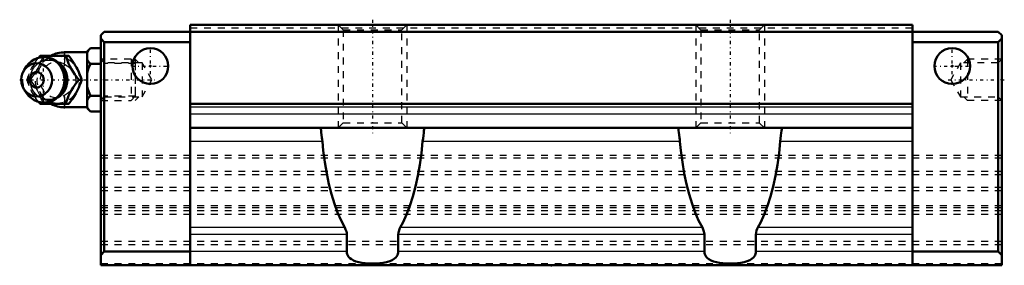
# Model space of a CAD drawing. Header units: millimetres. Extents: x -77 to 66, y 7 to 43.
import ezdxf

# ---------------------------------------------------------------- set-up
doc = ezdxf.new("R2010")
doc.units = ezdxf.units.MM
doc.linetypes.add('Center', pattern=[1.5, 0.45, -0.5, 0.05, -0.5])
doc.linetypes.add('Dashed', pattern=[2, 1, -1])
for name, color, linetype, lineweight in [('2d ConnectionPoints', 7, 'Continuous', 50), ('AM_0', 7, 'Continuous', 50), ('AM_4', 3, 'Continuous', 25), ('AM_5', 3, 'Continuous', 25), ('AM_7', 7, 'Center', 25), ('AM_9', 6, 'Dashed', 25)]:
    doc.layers.add(name, color=color, linetype=linetype, lineweight=lineweight)

# ---------------------------------------------------------------- blocks, each defined once
blk = doc.blocks.new('1_B_M6F_SHS_grease_nipple_joint_0_in_SHS30LC1SS_GK__BLOCK_B_M6F1__0')
at = {"layer": 'AM_0'}
for p, q in [((-74.57, 37.2), (-74.35, 37.5)), ((-74.35, 37.5), (-70.17, 37.5)), ((-67.5, 38), (-70.8, 38)), ((-67, 38.62), (-67.5, 38.12)), ((-67.5, 38.12), (-67.5, 29.88)), ((-67, 38.62), (-65.5, 38.62)), ((-76.3, 35.96), (-76.66, 35.44)), ((-67, 36.31), (-65.5, 36.31)), ((-68.73, 34), (-68.29, 34)), ((-76.66, 32.56), (-76.3, 32.04)), ((-67, 31.69), (-65.5, 31.69)), ((-74.35, 30.5), (-74.58, 30.81)), ((-74.35, 30.5), (-70.17, 30.5)), ((-70.8, 30), (-67.5, 30)), ((-67.5, 29.88), (-67, 29.38)), ((-67, 29.38), (-65.5, 29.38))]:
    blk.add_line(p, q, dxfattribs=at)
for points in [[(-70.6, 37.5), (-70.42, 36.95), (-70.32, 36.67), (-70.2, 36.38), (-70.02, 35.98), (-69.79, 35.55), (-69.55, 35.15), (-69.28, 34.75), (-69, 34.37), (-68.73, 34)], [(-68.29, 34), (-68.42, 34.36), (-68.55, 34.73), (-68.72, 35.13), (-68.91, 35.53), (-69.06, 35.81), (-69.22, 36.09), (-69.39, 36.38), (-69.57, 36.66), (-69.87, 37.09), (-70.17, 37.5)], [(-67, 38.62), (-67.29, 38.3), (-67.5, 37.96)], [(-67.5, 36.97), (-67.44, 36.86), (-67.25, 36.58), (-67, 36.31)], [(-67, 36.31), (-67.29, 35.67), (-67.5, 34.99)], [(-68.73, 34), (-69.13, 33.45), (-69.33, 33.17), (-69.53, 32.88), (-69.78, 32.48), (-70, 32.05), (-70.19, 31.65), (-70.35, 31.25), (-70.48, 30.87), (-70.6, 30.5)], [(-70.17, 30.5), (-69.9, 30.86), (-69.65, 31.23), (-69.39, 31.63), (-69.15, 32.03), (-69, 32.31), (-68.85, 32.59), (-68.72, 32.88), (-68.6, 33.16), (-68.44, 33.59), (-68.29, 34)], [(-67.5, 33.01), (-67.44, 32.8), (-67.25, 32.24), (-67, 31.69)], [(-67, 31.69), (-67.29, 31.37), (-67.5, 31.03)], [(-67.5, 30.04), (-67.44, 29.94), (-67.25, 29.65), (-67, 29.38)]]:
    blk.add_lwpolyline(points, dxfattribs=at)
for centre, radius, start, end in [((-73.84, 34), 3.3, 270, 90), ((-70.8, 34), 4, 90, 118.6175), ((-70.8, 34), 4, 241.2394, 270)]:
    blk.add_arc(centre, radius, start, end, dxfattribs=at)
blk.add_ellipse((-73.84, 34), major_axis=(0, 3.3), ratio=0.927184, start_param=2.207257, end_param=7.217521, dxfattribs=at)
for major_axis in [(0, 2.42), (0, -1.12)]:
    blk.add_ellipse((-74.85, 34), major_axis=major_axis, ratio=0.927184, dxfattribs=at)
at = {"layer": 'AM_4'}
for p, q in [((-70.8, 38), (-70.8, 37.51)), ((-70.8, 30.49), (-70.8, 30))]:
    blk.add_line(p, q, dxfattribs=at)
blk.add_ellipse((-73.03, 34), major_axis=(0, 2.97), ratio=0.927184, start_param=3.499913, end_param=5.924864, dxfattribs=at)
at = {"layer": 'AM_5', "linetype": 'Dashed'}
for p, q in [((-65.5, 37), (-64.96, 36.39)), ((-64.96, 31), (-64.96, 37)), ((-60.5, 36.39), (-64.96, 36.39)), ((-65.5, 31), (-64.96, 31.61)), ((-60.5, 31.61), (-64.96, 31.61))]:
    blk.add_line(p, q, dxfattribs=at)
at = {"layer": 'AM_7'}
for p, q in [((-73.84, 30.54), (-73.84, 37.47)), ((-70.8, 29.8), (-70.8, 38.2)), ((-77.31, 34), (-57.71, 34))]:
    blk.add_line(p, q, dxfattribs=at)
at = {"layer": 'AM_9'}
for p, q in [((-70.8, 37.51), (-70.8, 30.49)), ((-61.11, 37), (-65.5, 37)), ((-60.5, 36.39), (-61.11, 37)), ((-61.11, 37), (-61.11, 31)), ((-60.5, 36.39), (-60.5, 31.61)), ((-76.22, 34), (-75.79, 34)), ((-70.55, 34.02), (-70.55, 34)), ((-61.11, 31), (-60.5, 31.61)), ((-65.5, 31), (-61.11, 31))]:
    blk.add_line(p, q, dxfattribs=at)
for points in [[(-73.92, 37.5), (-74.04, 37.14), (-74.18, 36.77), (-74.34, 36.37), (-74.54, 35.97), (-74.68, 35.69), (-74.84, 35.41), (-75.01, 35.12), (-75.19, 34.84), (-75.49, 34.41), (-75.79, 34)], [(-71.86, 31.51), (-71.9, 31.48), (-72.11, 31.36), (-72.34, 31.26), (-72.57, 31.19), (-72.81, 31.14), (-73.05, 31.12), (-73.3, 31.12), (-73.54, 31.15), (-73.78, 31.2), (-74.02, 31.27), (-74.25, 31.37), (-74.46, 31.49), (-74.67, 31.64), (-74.86, 31.8), (-75.04, 31.99), (-75.2, 32.19), (-75.35, 32.4), (-75.47, 32.63), (-75.58, 32.88), (-75.66, 33.13), (-75.72, 33.39), (-75.77, 33.65), (-75.78, 33.92), (-75.78, 34.19), (-75.75, 34.45), (-75.7, 34.71), (-75.63, 34.97), (-75.54, 35.22), (-75.43, 35.45), (-75.3, 35.68), (-75.15, 35.89), (-74.98, 36.08), (-74.8, 36.25), (-74.6, 36.41), (-74.4, 36.55), (-74.18, 36.66), (-73.95, 36.75), (-73.71, 36.82), (-73.47, 36.86), (-73.23, 36.88), (-72.99, 36.88), (-72.74, 36.85), (-72.5, 36.79), (-72.27, 36.71), (-72.04, 36.6), (-71.85, 36.49)], [(-75.53, 35.74), (-75.41, 35.95), (-75.16, 36.35), (-74.9, 36.75), (-74.62, 37.13), (-74.57, 37.2)], [(-71.85, 36.49), (-71.83, 36.48), (-71.62, 36.33), (-71.43, 36.16), (-71.26, 35.97), (-71.23, 35.93)], [(-69.66, 35.35), (-69.99, 35.68), (-70.38, 35.99), (-70.8, 36.25)], [(-76.22, 34), (-76.1, 34.36), (-75.97, 34.74), (-75.9, 34.93)], [(-69.23, 33.31), (-69.11, 33.66), (-69.08, 34.01), (-69.12, 34.35), (-69.23, 34.7), (-69.24, 34.71)], [(-75.91, 33.11), (-75.97, 33.25), (-76.1, 33.63), (-76.22, 34)], [(-75.79, 34), (-75.53, 33.64), (-75.27, 33.27), (-75.01, 32.87), (-74.77, 32.47), (-74.62, 32.19), (-74.47, 31.91), (-74.34, 31.62), (-74.22, 31.34), (-74.06, 30.91), (-73.92, 30.5)], [(-70.55, 34), (-70.56, 33.87), (-70.56, 33.76)], [(-69.65, 32.66), (-69.39, 33), (-69.23, 33.31)], [(-74.58, 30.81), (-74.62, 30.86), (-74.89, 31.24), (-75.15, 31.62), (-75.4, 32.03), (-75.57, 32.33)], [(-71.33, 31.95), (-71.5, 31.78), (-71.69, 31.62), (-71.86, 31.51)], [(-70.8, 31.75), (-70.34, 32.04), (-69.96, 32.35), (-69.65, 32.66)]]:
    blk.add_lwpolyline(points, dxfattribs=at)
blk.add_arc((-70.8, 34), 4, 118.6175, 241.2394, dxfattribs=at)
for centre, major_axis in [((-71.82, 34), (0, -3.44)), ((-73.3, 34), (0, -2.97))]:
    blk.add_ellipse(centre, major_axis=major_axis, ratio=0.927184, dxfattribs=at)
for centre, major_axis, start_param, end_param in [((-73.84, 34), (0, 3.3), 0.934336, 2.207257), ((-73.03, 34), (0, 2.97), 5.924864, 7.148836), ((-71.95, 34), (0, -2.57), 2.639469, 6.785309), ((-73.03, 34), (0, 2.97), 2.244112, 3.499913)]:
    blk.add_ellipse(centre, major_axis=major_axis, ratio=0.927184, start_param=start_param, end_param=end_param, dxfattribs=at)
blk = doc.blocks.new('2_SHS30LCSSB_M6F1_Slide25_55_0_in_SHS30LC1SS_GK__BLOCK_B_M6F1__0')
at = {"layer": 'AM_0'}
for p, q in [((-52.5, 42), (-52.5, 7)), ((52.5, 42), (-52.5, 42)), ((52.5, 42), (52.5, 7)), ((-65.5, 40.5), (-65, 41)), ((-65.5, 40.5), (-65.5, 7)), ((-65, 41), (65, 41)), ((65.5, 40.5), (65, 41)), ((65.5, 40.5), (65.5, 7)), ((-65, 39.5), (-65.5, 40)), ((-65, 39.5), (-65, 9)), ((-52.5, 39.5), (-65, 39.5)), ((52.5, 39.5), (65, 39.5)), ((65, 39.5), (65.5, 40)), ((65, 39.5), (65, 9)), ((52.5, 30.5), (-52.5, 30.5)), ((52.5, 27), (-52.5, 27)), ((-33.5, 27), (-33.5, 26.81)), ((-18.5, 26.81), (-18.5, 27)), ((18.5, 27), (18.5, 26.81)), ((33.5, 26.81), (33.5, 27)), ((-29.74, 9), (-29.74, 11.47)), ((-22.26, 11.47), (-22.26, 9)), ((22.26, 9), (22.26, 11.47)), ((29.74, 11.47), (29.74, 9)), ((-65.5, 8.5), (-65, 9)), ((-52.5, 9), (-65, 9)), ((52.5, 9), (65, 9)), ((65.5, 8.5), (65, 9)), ((65.5, 7), (-65.5, 7))]:
    blk.add_line(p, q, dxfattribs=at)
for points in [[(-33.5, 26.81), (-33.49, 26.6), (-33.45, 26.31), (-33.4, 25.97), (-33.35, 25.57), (-33.32, 25.3), (-33.29, 25.03)], [(-18.71, 25.03), (-18.66, 25.48), (-18.61, 25.9), (-18.56, 26.26), (-18.52, 26.57), (-18.5, 26.81)], [(18.5, 26.81), (18.51, 26.6), (18.55, 26.31), (18.6, 25.97), (18.65, 25.57), (18.68, 25.3), (18.71, 25.03)], [(33.29, 25.03), (33.34, 25.48), (33.39, 25.9), (33.44, 26.26), (33.48, 26.57), (33.5, 26.81)], [(-30.04, 12.5), (-30.58, 13.53), (-31.08, 14.69), (-31.54, 15.96), (-31.96, 17.34), (-32.33, 18.81), (-32.66, 20.37), (-32.93, 22), (-33.16, 23.69), (-33.29, 25.03)], [(-18.71, 25.03), (-18.89, 23.3), (-19.13, 21.62), (-19.41, 20.01), (-19.75, 18.47), (-20.14, 17.01), (-20.57, 15.66), (-21.04, 14.41), (-21.55, 13.28), (-21.96, 12.5)], [(21.96, 12.5), (21.42, 13.53), (20.92, 14.69), (20.46, 15.96), (20.04, 17.34), (19.67, 18.81), (19.34, 20.37), (19.07, 22), (18.84, 23.69), (18.71, 25.03)], [(33.29, 25.03), (33.11, 23.3), (32.87, 21.62), (32.59, 20.01), (32.25, 18.47), (31.86, 17.01), (31.43, 15.66), (30.96, 14.41), (30.45, 13.28), (30.04, 12.5)], [(-30.04, 12.5), (-29.91, 12.23), (-29.8, 11.94), (-29.76, 11.71), (-29.74, 11.47)], [(-22.26, 11.47), (-22.23, 11.77), (-22.15, 12.08), (-22.07, 12.29), (-21.96, 12.5)], [(21.96, 12.5), (22.09, 12.23), (22.2, 11.94), (22.24, 11.71), (22.26, 11.47)], [(29.74, 11.47), (29.77, 11.77), (29.85, 12.08), (29.93, 12.29), (30.04, 12.5)], [(-22.26, 9), (-22.27, 8.83), (-22.31, 8.66), (-22.37, 8.5), (-22.46, 8.35), (-22.61, 8.15), (-22.8, 7.98), (-23.13, 7.76), (-23.5, 7.6), (-23.96, 7.46), (-24.45, 7.37), (-24.94, 7.31), (-25.65, 7.27), (-26.37, 7.27), (-27.08, 7.32), (-27.54, 7.37), (-27.98, 7.45), (-28.41, 7.57), (-28.76, 7.71), (-29.08, 7.89), (-29.29, 8.05), (-29.47, 8.25), (-29.58, 8.41), (-29.67, 8.6), (-29.72, 8.79), (-29.74, 9)], [(29.74, 9), (29.73, 8.83), (29.69, 8.66), (29.63, 8.5), (29.54, 8.35), (29.39, 8.15), (29.2, 7.98), (28.87, 7.76), (28.5, 7.6), (28.04, 7.46), (27.55, 7.37), (27.06, 7.31), (26.35, 7.27), (25.63, 7.27), (24.92, 7.32), (24.46, 7.37), (24.02, 7.45), (23.59, 7.57), (23.24, 7.71), (22.92, 7.89), (22.71, 8.05), (22.53, 8.25), (22.42, 8.41), (22.33, 8.6), (22.28, 8.79), (22.26, 9)]]:
    blk.add_lwpolyline(points, dxfattribs=at)
for centre in [(-58.3, 36), (58.3, 36)]:
    blk.add_circle(centre, 2.6, dxfattribs=at)
at = {"layer": 'AM_4'}
for p, q in [((52.5, 30), (-52.5, 30)), ((52.5, 29), (-52.5, 29)), ((-33.29, 25.03), (-52.5, 25.03)), ((18.71, 25.03), (-18.71, 25.03)), ((52.5, 25.03), (33.29, 25.03)), ((-30.04, 12.5), (-52.5, 12.5)), ((-29.74, 11.47), (-52.5, 11.47)), ((22.26, 11.47), (-22.26, 11.47)), ((21.96, 12.5), (-21.96, 12.5)), ((52.5, 11.47), (29.74, 11.47)), ((52.5, 12.5), (30.04, 12.5)), ((-29.74, 9), (-52.5, 9)), ((22.26, 9), (-22.26, 9)), ((52.5, 9), (29.74, 9))]:
    blk.add_line(p, q, dxfattribs=at)
at = {"layer": 'AM_5', "linetype": 'Dashed'}
for p, q in [((-31, 42), (-31, 27)), ((-21, 42), (-21, 27)), ((21, 42), (21, 27)), ((31, 42), (31, 27)), ((-60, 36.46), (-60.5, 37)), ((-60.5, 37), (-60.5, 31)), ((60, 36.46), (60.5, 37)), ((65.5, 37), (60.5, 37)), ((60.5, 37), (60.5, 31)), ((-60, 31.54), (-60.5, 31)), ((60, 31.54), (60.5, 31)), ((65.5, 31), (60.5, 31))]:
    blk.add_line(p, q, dxfattribs=at)
at = {"layer": 'AM_7'}
for p, q in [((-26, 42.75), (-26, 26.25)), ((26, 42.75), (26, 26.25)), ((-58.3, 33.27), (-58.3, 38.73)), ((58.3, 33.27), (58.3, 38.73)), ((-61.03, 36), (-55.57, 36)), ((55.57, 36), (61.03, 36)), ((57.71, 34), (65.87, 34))]:
    blk.add_line(p, q, dxfattribs=at)
at = {"layer": 'AM_9'}
for p, q in [((-31, 42), (-30.25, 41.25)), ((-21.75, 41.25), (-21, 42)), ((21, 42), (21.75, 41.25)), ((30.25, 41.25), (31, 42)), ((52.5, 41.5), (-52.5, 41.5)), ((-30.25, 41.25), (-30.25, 27.75)), ((-30.25, 41.25), (-21.75, 41.25)), ((-21.75, 27.75), (-21.75, 41.25)), ((21.75, 41.25), (21.75, 27.75)), ((21.75, 41.25), (30.25, 41.25)), ((30.25, 27.75), (30.25, 41.25)), ((-64.96, 36.46), (-65.5, 37)), ((-59.5, 36.46), (-64.96, 36.46)), ((-64.96, 36.46), (-64.96, 31.54)), ((-58.08, 34), (-59.5, 36.46)), ((-59.5, 36.46), (-59.5, 31.54)), ((59.5, 36.46), (58.08, 34)), ((64.96, 36.46), (59.5, 36.46)), ((59.5, 36.46), (59.5, 31.54)), ((65.5, 37), (64.96, 36.46)), ((64.96, 36.46), (64.96, 31.54)), ((-59.5, 31.54), (-58.08, 34)), ((58.08, 34), (59.5, 31.54)), ((-65.5, 31), (-64.96, 31.54)), ((-64.96, 31.54), (-59.5, 31.54)), ((59.5, 31.54), (64.96, 31.54)), ((64.96, 31.54), (65.5, 31)), ((-30.25, 27.75), (-31, 27)), ((-30.25, 27.75), (-21.75, 27.75)), ((-21, 27), (-21.75, 27.75)), ((21.75, 27.75), (21, 27)), ((21.75, 27.75), (30.25, 27.75)), ((31, 27), (30.25, 27.75)), ((65.5, 23), (-65.5, 23)), ((65.5, 22.59), (-65.5, 22.59)), ((65.5, 20.64), (-65.5, 20.64)), ((65.5, 20.15), (-65.5, 20.15)), ((65.5, 18.35), (-65.5, 18.35)), ((65.5, 17.86), (-65.5, 17.86)), ((65.5, 15.67), (-65.5, 15.67)), ((65.5, 15.36), (-65.5, 15.36)), ((65.5, 14.91), (-65.5, 14.91)), ((65.5, 14.41), (-65.5, 14.41)), ((65.5, 10.49), (-65.5, 10.49)), ((65.5, 9.99), (-65.5, 9.99)), ((65.5, 7.2), (-65.5, 7.2))]:
    blk.add_line(p, q, dxfattribs=at)

msp = doc.modelspace()

# ---------------------------------------------------------------- linework, layer by layer
at = {"layer": '2d ConnectionPoints'}
for p in [(-58.3, 36), (-58.3, 36), (58.3, 36), (58.3, 36), (-65.5, 34), (65.5, 34), (0, 7)]:
    msp.add_point(p, dxfattribs=at)

# ---------------------------------------------------------------- block references
for name in ['2_SHS30LCSSB_M6F1_Slide25_55_0_in_SHS30LC1SS_GK__BLOCK_B_M6F1__0', '1_B_M6F_SHS_grease_nipple_joint_0_in_SHS30LC1SS_GK__BLOCK_B_M6F1__0']:
    msp.add_blockref(name, (0, 0))

doc.saveas('drawing.dxf')
